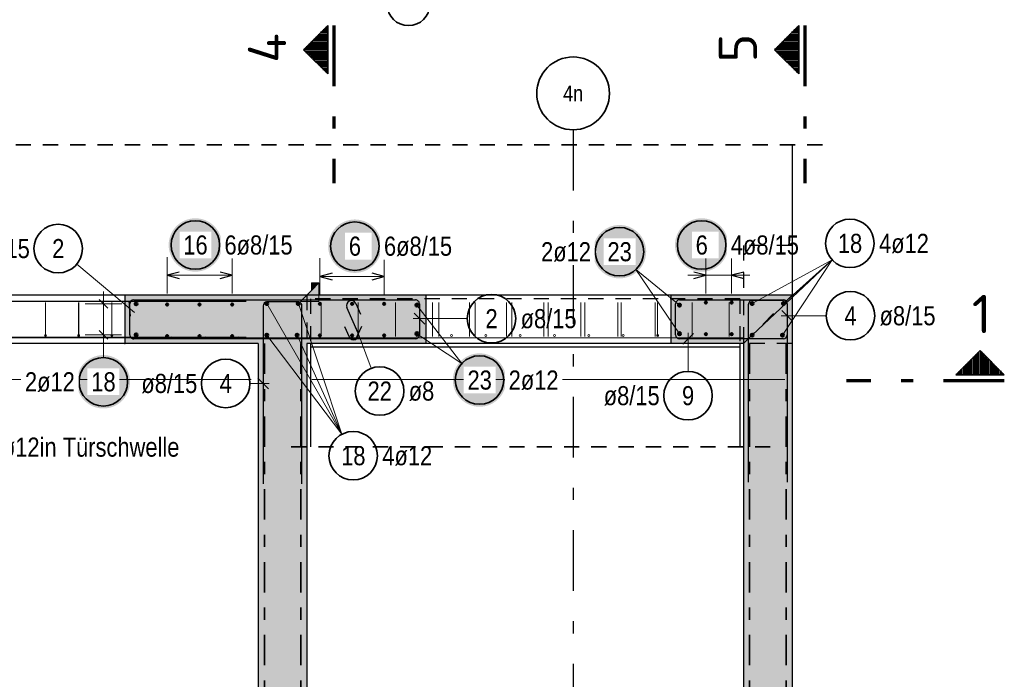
# Model space of a CAD drawing. Header units: millimetres. Extents: x -32.2 to 61.4, y 0 to 42.
# Tile 14 of 19: x 8 to 16.2, y 33.5 to 38.9. Entities that reach past the tile are written whole.
import ezdxf
from ezdxf.enums import TextEntityAlignment as Align

# ---------------------------------------------------------------- set-up
doc = ezdxf.new("R2010")
doc.units = ezdxf.units.MM
for name, pattern in [('DASHDOT', [1, 0.5, -0.25, 0, -0.25]), ('DASHDOTX2', [2, 1, -0.5, 0, -0.5]), ('HIDDEN', [0.375, 0.25, -0.125])]:
    doc.linetypes.add(name, pattern=pattern)
for name, color, linetype, lineweight in [('Achsen', 7, 'Continuous', 20), ('Bewehrung', 7, 'Continuous', 20), ('Schraffuren', 7, 'Continuous', 20)]:
    doc.layers.add(name, color=color, linetype=linetype, lineweight=lineweight)
doc.styles.add('Arial Narrow', font='ARIALN.TTF')
doc.styles.add('isocp', font='isocp', dxfattribs={"width": 1.1})
pattern_1 = [(0, (0, 0), (0, 0.02), [])]

msp = doc.modelspace()

# ---------------------------------------------------------------- hatches: boundary and pattern name
at = {"lineweight": 50}
h = msp.add_hatch(dxfattribs=at)
h.set_pattern_fill('Mau', color=4, scale=0.01, style=0, pattern_type=2)
h.set_pattern_definition(pattern_1)
h.paths.add_polyline_path([(10.575819, 38.459377), (10.575819, 38.859377), (10.375819, 38.659377)])
h = msp.add_hatch(dxfattribs=at)
h.set_pattern_fill('Mau', color=4, scale=0.01, style=0, pattern_type=2)
h.set_pattern_definition(pattern_1)
h.paths.add_polyline_path([(14.457737, 38.459377), (14.457737, 38.859377), (14.257737, 38.659377)])
at = {"lineweight": 25, "true_color": 0xffffff}
for points in [[(9.703591, 37.05), (9.703457, 37.057678), (9.703055, 37.065346), (9.702386, 37.072996), (9.70145, 37.080618), (9.700249, 37.088203), (9.698784, 37.095741), (9.697056, 37.103223), (9.695069, 37.11064), (9.692824, 37.117984), (9.690323, 37.125244), (9.687572, 37.132413), (9.684571, 37.139482), (9.681326, 37.146442), (9.67784, 37.153284), (9.674117, 37.16), (9.670162, 37.166582), (9.665979, 37.173022), (9.661575, 37.179313), (9.656953, 37.185446), (9.652121, 37.191413), (9.647083, 37.197209), (9.641846, 37.202825), (9.636416, 37.208255), (9.6308, 37.213492), (9.625004, 37.21853), (9.619037, 37.223362), (9.612904, 37.227984), (9.606614, 37.232388), (9.600173, 37.236571), (9.593591, 37.240526), (9.586875, 37.244248), (9.580033, 37.247735), (9.573073, 37.25098), (9.566005, 37.25398), (9.558836, 37.256732), (9.551575, 37.259232), (9.544231, 37.261478), (9.536814, 37.263465), (9.529332, 37.265192), (9.521794, 37.266658), (9.514209, 37.267859), (9.506587, 37.268795), (9.498938, 37.269464), (9.491269, 37.269866), (9.483591, 37.27), (9.475913, 37.269866), (9.468245, 37.269464), (9.460595, 37.268795), (9.452973, 37.267859), (9.445388, 37.266658), (9.437851, 37.265192), (9.430368, 37.263465), (9.422951, 37.261478), (9.415607, 37.259232), (9.408347, 37.256732), (9.401178, 37.25398), (9.394109, 37.25098), (9.387149, 37.247735), (9.380307, 37.244248), (9.373591, 37.240526), (9.367009, 37.236571), (9.360569, 37.232388), (9.354278, 37.227984), (9.348146, 37.223362), (9.342178, 37.21853), (9.336382, 37.213492), (9.330766, 37.208255), (9.325336, 37.202825), (9.320099, 37.197209), (9.315061, 37.191413), (9.310229, 37.185446), (9.305607, 37.179313), (9.301203, 37.173022), (9.29702, 37.166582), (9.293065, 37.16), (9.289343, 37.153284), (9.285856, 37.146442), (9.282611, 37.139482), (9.279611, 37.132413), (9.276859, 37.125244), (9.274359, 37.117984), (9.272114, 37.11064), (9.270126, 37.103223), (9.268399, 37.095741), (9.266933, 37.088203), (9.265732, 37.080618), (9.264796, 37.072996), (9.264127, 37.065346), (9.263725, 37.057678), (9.263591, 37.05), (9.263725, 37.042322), (9.264127, 37.034654), (9.264796, 37.027004), (9.265732, 37.019382), (9.266933, 37.011797), (9.268399, 37.004259), (9.270126, 36.996777), (9.272114, 36.98936), (9.274359, 36.982016), (9.276859, 36.974756), (9.279611, 36.967587), (9.282611, 36.960518), (9.285856, 36.953558), (9.289343, 36.946716), (9.293065, 36.94), (9.29702, 36.933418), (9.301203, 36.926978), (9.305607, 36.920687), (9.310229, 36.914554), (9.315061, 36.908587), (9.320099, 36.902791), (9.325336, 36.897175), (9.330766, 36.891745), (9.336382, 36.886508), (9.342178, 36.88147), (9.348146, 36.876638), (9.354278, 36.872016), (9.360569, 36.867612), (9.367009, 36.863429), (9.373591, 36.859474), (9.380307, 36.855752), (9.387149, 36.852265), (9.394109, 36.84902), (9.401178, 36.84602), (9.408347, 36.843268), (9.415607, 36.840768), (9.422951, 36.838522), (9.430368, 36.836535), (9.437851, 36.834808), (9.445388, 36.833342), (9.452973, 36.832141), (9.460595, 36.831205), (9.468245, 36.830536), (9.475913, 36.830134), (9.483591, 36.83), (9.491269, 36.830134), (9.498938, 36.830536), (9.506587, 36.831205), (9.514209, 36.832141), (9.521794, 36.833342), (9.529332, 36.834808), (9.536814, 36.836535), (9.544231, 36.838522), (9.551575, 36.840768), (9.558836, 36.843268), (9.566005, 36.84602), (9.573073, 36.84902), (9.580033, 36.852265), (9.586875, 36.855752), (9.593591, 36.859474), (9.600173, 36.863429), (9.606614, 36.867612), (9.612904, 36.872016), (9.619037, 36.876638), (9.625004, 36.88147), (9.6308, 36.886508), (9.636416, 36.891745), (9.641846, 36.897175), (9.647083, 36.902791), (9.652121, 36.908587), (9.656953, 36.914554), (9.661575, 36.920687), (9.665979, 36.926978), (9.670162, 36.933418), (9.674117, 36.94), (9.67784, 36.946716), (9.681326, 36.953558), (9.684571, 36.960518), (9.687572, 36.967587), (9.690323, 36.974756), (9.692824, 36.982016), (9.695069, 36.98936), (9.697056, 36.996777), (9.698784, 37.004259), (9.700249, 37.011797), (9.70145, 37.019382), (9.702386, 37.027004), (9.703055, 37.034654)], [(11.018354, 37.040064), (11.01822, 37.047742), (11.017818, 37.055411), (11.017149, 37.063061), (11.016213, 37.070682), (11.015011, 37.078267), (11.013546, 37.085805), (11.011819, 37.093287), (11.009831, 37.100705), (11.007586, 37.108048), (11.005086, 37.115309), (11.002334, 37.122478), (10.999334, 37.129546), (10.996088, 37.136506), (10.992602, 37.143348), (10.988879, 37.150064), (10.984924, 37.156647), (10.980742, 37.163087), (10.976337, 37.169377), (10.971716, 37.17551), (10.966884, 37.181478), (10.961846, 37.187273), (10.956608, 37.192889), (10.951179, 37.198319), (10.945562, 37.203556), (10.939767, 37.208594), (10.933799, 37.213427), (10.927666, 37.218048), (10.921376, 37.222453), (10.914936, 37.226635), (10.908354, 37.23059), (10.901637, 37.234313), (10.894795, 37.237799), (10.887836, 37.241044), (10.880767, 37.244045), (10.873598, 37.246797), (10.866337, 37.249297), (10.858994, 37.251542), (10.851577, 37.253529), (10.844094, 37.255257), (10.836556, 37.256722), (10.828972, 37.257923), (10.82135, 37.258859), (10.8137, 37.259528), (10.806032, 37.25993), (10.798354, 37.260064), (10.790676, 37.25993), (10.783007, 37.259528), (10.775357, 37.258859), (10.767736, 37.257923), (10.760151, 37.256722), (10.752613, 37.255257), (10.745131, 37.253529), (10.737714, 37.251542), (10.73037, 37.249297), (10.723109, 37.246797), (10.71594, 37.244045), (10.708872, 37.241044), (10.701912, 37.237799), (10.69507, 37.234313), (10.688354, 37.23059), (10.681771, 37.226635), (10.675331, 37.222453), (10.669041, 37.218048), (10.662908, 37.213427), (10.65694, 37.208594), (10.651145, 37.203556), (10.645529, 37.198319), (10.640099, 37.192889), (10.634862, 37.187273), (10.629824, 37.181478), (10.624991, 37.17551), (10.62037, 37.169377), (10.615965, 37.163087), (10.611783, 37.156647), (10.607828, 37.150064), (10.604105, 37.143348), (10.600619, 37.136506), (10.597374, 37.129546), (10.594373, 37.122478), (10.591621, 37.115309), (10.589121, 37.108048), (10.586876, 37.100705), (10.584889, 37.093287), (10.583161, 37.085805), (10.581696, 37.078267), (10.580495, 37.070682), (10.579559, 37.063061), (10.57889, 37.055411), (10.578488, 37.047742), (10.578354, 37.040064), (10.578488, 37.032386), (10.57889, 37.024718), (10.579559, 37.017068), (10.580495, 37.009446), (10.581696, 37.001862), (10.583161, 36.994324), (10.584889, 36.986841), (10.586876, 36.979424), (10.589121, 36.972081), (10.591621, 36.96482), (10.594373, 36.957651), (10.597374, 36.950582), (10.600619, 36.943623), (10.604105, 36.936781), (10.607828, 36.930064), (10.611783, 36.923482), (10.615965, 36.917042), (10.62037, 36.910752), (10.624991, 36.904619), (10.629824, 36.898651), (10.634862, 36.892856), (10.640099, 36.887239), (10.645529, 36.88181), (10.651145, 36.876572), (10.65694, 36.871535), (10.662908, 36.866702), (10.669041, 36.862081), (10.675331, 36.857676), (10.681771, 36.853494), (10.688354, 36.849539), (10.69507, 36.845816), (10.701912, 36.84233), (10.708872, 36.839084), (10.71594, 36.836084), (10.723109, 36.833332), (10.73037, 36.830832), (10.737714, 36.828587), (10.745131, 36.826599), (10.752613, 36.824872), (10.760151, 36.823407), (10.767736, 36.822205), (10.775357, 36.821269), (10.783007, 36.8206), (10.790676, 36.820198), (10.798354, 36.820064), (10.806032, 36.820198), (10.8137, 36.8206), (10.82135, 36.821269), (10.828972, 36.822205), (10.836556, 36.823407), (10.844094, 36.824872), (10.851577, 36.826599), (10.858994, 36.828587), (10.866337, 36.830832), (10.873598, 36.833332), (10.880767, 36.836084), (10.887836, 36.839084), (10.894795, 36.84233), (10.901637, 36.845816), (10.908354, 36.849539), (10.914936, 36.853494), (10.921376, 36.857676), (10.927666, 36.862081), (10.933799, 36.866702), (10.939767, 36.871535), (10.945562, 36.876572), (10.951179, 36.88181), (10.956608, 36.887239), (10.961846, 36.892856), (10.966884, 36.898651), (10.971716, 36.904619), (10.976337, 36.910752), (10.980742, 36.917042), (10.984924, 36.923482), (10.988879, 36.930064), (10.992602, 36.936781), (10.996088, 36.943623), (10.999334, 36.950582), (11.002334, 36.957651), (11.005086, 36.96482), (11.007586, 36.972081), (11.009831, 36.979424), (11.011819, 36.986841), (11.013546, 36.994324), (11.015011, 37.001862), (11.016213, 37.009446), (11.017149, 37.017068), (11.017818, 37.024718)], [(13.877369, 37.049848), (13.877235, 37.057526), (13.876833, 37.065194), (13.876164, 37.072844), (13.875228, 37.080466), (13.874027, 37.088051), (13.872561, 37.095589), (13.870834, 37.103071), (13.868846, 37.110488), (13.866601, 37.117832), (13.864101, 37.125092), (13.861349, 37.132261), (13.858349, 37.13933), (13.855104, 37.14629), (13.851617, 37.153132), (13.847894, 37.159848), (13.843939, 37.16643), (13.839757, 37.17287), (13.835353, 37.179161), (13.830731, 37.185293), (13.825899, 37.191261), (13.820861, 37.197057), (13.815624, 37.202673), (13.810194, 37.208103), (13.804578, 37.21334), (13.798782, 37.218378), (13.792814, 37.22321), (13.786682, 37.227832), (13.780391, 37.232236), (13.773951, 37.236419), (13.767369, 37.240374), (13.760653, 37.244096), (13.75381, 37.247583), (13.746851, 37.250828), (13.739782, 37.253828), (13.732613, 37.25658), (13.725353, 37.25908), (13.718009, 37.261326), (13.710592, 37.263313), (13.703109, 37.26504), (13.695571, 37.266506), (13.687987, 37.267707), (13.680365, 37.268643), (13.672715, 37.269312), (13.665047, 37.269714), (13.657369, 37.269848), (13.649691, 37.269714), (13.642022, 37.269312), (13.634373, 37.268643), (13.626751, 37.267707), (13.619166, 37.266506), (13.611628, 37.26504), (13.604146, 37.263313), (13.596729, 37.261326), (13.589385, 37.25908), (13.582124, 37.25658), (13.574955, 37.253828), (13.567887, 37.250828), (13.560927, 37.247583), (13.554085, 37.244096), (13.547369, 37.240374), (13.540787, 37.236419), (13.534346, 37.232236), (13.528056, 37.227832), (13.521923, 37.22321), (13.515956, 37.218378), (13.51016, 37.21334), (13.504544, 37.208103), (13.499114, 37.202673), (13.493877, 37.197057), (13.488839, 37.191261), (13.484006, 37.185293), (13.479385, 37.179161), (13.474981, 37.17287), (13.470798, 37.16643), (13.466843, 37.159848), (13.46312, 37.153132), (13.459634, 37.14629), (13.456389, 37.13933), (13.453388, 37.132261), (13.450636, 37.125092), (13.448136, 37.117832), (13.445891, 37.110488), (13.443904, 37.103071), (13.442176, 37.095589), (13.440711, 37.088051), (13.43951, 37.080466), (13.438574, 37.072844), (13.437905, 37.065194), (13.437503, 37.057526), (13.437369, 37.049848), (13.437503, 37.04217), (13.437905, 37.034502), (13.438574, 37.026852), (13.43951, 37.01923), (13.440711, 37.011645), (13.442176, 37.004107), (13.443904, 36.996625), (13.445891, 36.989208), (13.448136, 36.981864), (13.450636, 36.974604), (13.453388, 36.967435), (13.456389, 36.960366), (13.459634, 36.953406), (13.46312, 36.946564), (13.466843, 36.939848), (13.470798, 36.933266), (13.474981, 36.926826), (13.479385, 36.920535), (13.484006, 36.914402), (13.488839, 36.908435), (13.493877, 36.902639), (13.499114, 36.897023), (13.504544, 36.891593), (13.51016, 36.886356), (13.515956, 36.881318), (13.521923, 36.876486), (13.528056, 36.871864), (13.534346, 36.86746), (13.540787, 36.863277), (13.547369, 36.859322), (13.554085, 36.855599), (13.560927, 36.852113), (13.567887, 36.848868), (13.574955, 36.845868), (13.582124, 36.843116), (13.589385, 36.840616), (13.596729, 36.83837), (13.604146, 36.836383), (13.611628, 36.834655), (13.619166, 36.83319), (13.626751, 36.831989), (13.634373, 36.831053), (13.642022, 36.830384), (13.649691, 36.829982), (13.657369, 36.829848), (13.665047, 36.829982), (13.672715, 36.830384), (13.680365, 36.831053), (13.687987, 36.831989), (13.695571, 36.83319), (13.703109, 36.834655), (13.710592, 36.836383), (13.718009, 36.83837), (13.725353, 36.840616), (13.732613, 36.843116), (13.739782, 36.845868), (13.746851, 36.848868), (13.75381, 36.852113), (13.760653, 36.855599), (13.767369, 36.859322), (13.773951, 36.863277), (13.780391, 36.86746), (13.786682, 36.871864), (13.792814, 36.876486), (13.798782, 36.881318), (13.804578, 36.886356), (13.810194, 36.891593), (13.815624, 36.897023), (13.820861, 36.902639), (13.825899, 36.908435), (13.830731, 36.914402), (13.835353, 36.920535), (13.839757, 36.926826), (13.843939, 36.933266), (13.847894, 36.939848), (13.851617, 36.946564), (13.855104, 36.953406), (13.858349, 36.960366), (13.861349, 36.967435), (13.864101, 36.974604), (13.866601, 36.981864), (13.868846, 36.989208), (13.870834, 36.996625), (13.872561, 37.004107), (13.874027, 37.011645), (13.875228, 37.01923), (13.876164, 37.026852), (13.876833, 37.034502)], [(8.945115, 35.922502), (8.944981, 35.93018), (8.944579, 35.937848), (8.94391, 35.945498), (8.942974, 35.95312), (8.941773, 35.960704), (8.940308, 35.968242), (8.93858, 35.975725), (8.936593, 35.983142), (8.934347, 35.990486), (8.931847, 35.997746), (8.929095, 36.004915), (8.926095, 36.011984), (8.92285, 36.018944), (8.919364, 36.025786), (8.915641, 36.032502), (8.911686, 36.039084), (8.907503, 36.045524), (8.903099, 36.051815), (8.898477, 36.057947), (8.893645, 36.063915), (8.888607, 36.069711), (8.88337, 36.075327), (8.87794, 36.080757), (8.872324, 36.085994), (8.866528, 36.091032), (8.860561, 36.095864), (8.854428, 36.100486), (8.848137, 36.10489), (8.841697, 36.109072), (8.835115, 36.113027), (8.828399, 36.11675), (8.821557, 36.120237), (8.814597, 36.123482), (8.807528, 36.126482), (8.800359, 36.129234), (8.793099, 36.131734), (8.785755, 36.133979), (8.778338, 36.135967), (8.770856, 36.137694), (8.763318, 36.13916), (8.755733, 36.140361), (8.748111, 36.141297), (8.740461, 36.141966), (8.732793, 36.142368), (8.725115, 36.142502), (8.717437, 36.142368), (8.709769, 36.141966), (8.702119, 36.141297), (8.694497, 36.140361), (8.686912, 36.13916), (8.679374, 36.137694), (8.671892, 36.135967), (8.664475, 36.133979), (8.657131, 36.131734), (8.649871, 36.129234), (8.642702, 36.126482), (8.635633, 36.123482), (8.628673, 36.120237), (8.621831, 36.11675), (8.615115, 36.113027), (8.608533, 36.109072), (8.602093, 36.10489), (8.595802, 36.100486), (8.58967, 36.095864), (8.583702, 36.091032), (8.577906, 36.085994), (8.57229, 36.080757), (8.56686, 36.075327), (8.561623, 36.069711), (8.556585, 36.063915), (8.551753, 36.057947), (8.547131, 36.051815), (8.542727, 36.045524), (8.538544, 36.039084), (8.534589, 36.032502), (8.530867, 36.025786), (8.52738, 36.018944), (8.524135, 36.011984), (8.521135, 36.004915), (8.518383, 35.997746), (8.515883, 35.990486), (8.513637, 35.983142), (8.51165, 35.975725), (8.509923, 35.968242), (8.508457, 35.960704), (8.507256, 35.95312), (8.50632, 35.945498), (8.505651, 35.937848), (8.505249, 35.93018), (8.505115, 35.922502), (8.505249, 35.914824), (8.505651, 35.907155), (8.50632, 35.899506), (8.507256, 35.891884), (8.508457, 35.884299), (8.509923, 35.876761), (8.51165, 35.869279), (8.513637, 35.861862), (8.515883, 35.854518), (8.518383, 35.847257), (8.521135, 35.840088), (8.524135, 35.83302), (8.52738, 35.82606), (8.530867, 35.819218), (8.534589, 35.812502), (8.538544, 35.80592), (8.542727, 35.799479), (8.547131, 35.793189), (8.551753, 35.787056), (8.556585, 35.781089), (8.561623, 35.775293), (8.56686, 35.769677), (8.57229, 35.764247), (8.577906, 35.75901), (8.583702, 35.753972), (8.58967, 35.74914), (8.595802, 35.744518), (8.602093, 35.740114), (8.608533, 35.735931), (8.615115, 35.731976), (8.621831, 35.728253), (8.628673, 35.724767), (8.635633, 35.721522), (8.642702, 35.718521), (8.649871, 35.71577), (8.657131, 35.713269), (8.664475, 35.711024), (8.671892, 35.709037), (8.679374, 35.707309), (8.686912, 35.705844), (8.694497, 35.704643), (8.702119, 35.703707), (8.709769, 35.703038), (8.717437, 35.702636), (8.725115, 35.702502), (8.732793, 35.702636), (8.740461, 35.703038), (8.748111, 35.703707), (8.755733, 35.704643), (8.763318, 35.705844), (8.770856, 35.707309), (8.778338, 35.709037), (8.785755, 35.711024), (8.793099, 35.713269), (8.800359, 35.71577), (8.807528, 35.718521), (8.814597, 35.721522), (8.821557, 35.724767), (8.828399, 35.728253), (8.835115, 35.731976), (8.841697, 35.735931), (8.848137, 35.740114), (8.854428, 35.744518), (8.860561, 35.74914), (8.866528, 35.753972), (8.872324, 35.75901), (8.87794, 35.764247), (8.88337, 35.769677), (8.888607, 35.775293), (8.893645, 35.781089), (8.898477, 35.787056), (8.903099, 35.793189), (8.907503, 35.799479), (8.911686, 35.80592), (8.915641, 35.812502), (8.919364, 35.819218), (8.92285, 35.82606), (8.926095, 35.83302), (8.929095, 35.840088), (8.931847, 35.847257), (8.934347, 35.854518), (8.936593, 35.861862), (8.93858, 35.869279), (8.940308, 35.876761), (8.941773, 35.884299), (8.942974, 35.891884), (8.94391, 35.899506), (8.944579, 35.907155)]]:
    msp.add_hatch(color=7, dxfattribs=at).paths.add_polyline_path(points)
at = {"lineweight": 50, "true_color": 0xffffff}
for points in [[(13.199878, 36.994592), (13.199744, 37.00227), (13.199342, 37.009938), (13.198673, 37.017588), (13.197737, 37.02521), (13.196536, 37.032795), (13.195071, 37.040333), (13.193343, 37.047815), (13.191356, 37.055232), (13.189111, 37.062576), (13.186611, 37.069836), (13.183859, 37.077005), (13.180858, 37.084074), (13.177613, 37.091034), (13.174127, 37.097876), (13.170404, 37.104592), (13.166449, 37.111174), (13.162266, 37.117614), (13.157862, 37.123905), (13.153241, 37.130037), (13.148408, 37.136005), (13.14337, 37.141801), (13.138133, 37.147417), (13.132703, 37.152847), (13.127087, 37.158084), (13.121291, 37.163122), (13.115324, 37.167954), (13.109191, 37.172576), (13.102901, 37.17698), (13.09646, 37.181163), (13.089878, 37.185118), (13.083162, 37.18884), (13.07632, 37.192327), (13.06936, 37.195572), (13.062292, 37.198572), (13.055123, 37.201324), (13.047862, 37.203824), (13.040518, 37.20607), (13.033101, 37.208057), (13.025619, 37.209784), (13.018081, 37.21125), (13.010496, 37.212451), (13.002874, 37.213387), (12.995225, 37.214056), (12.987556, 37.214458), (12.979878, 37.214592), (12.9722, 37.214458), (12.964532, 37.214056), (12.956882, 37.213387), (12.94926, 37.212451), (12.941676, 37.21125), (12.934138, 37.209784), (12.926655, 37.208057), (12.919238, 37.20607), (12.911894, 37.203824), (12.904634, 37.201324), (12.897465, 37.198572), (12.890396, 37.195572), (12.883437, 37.192327), (12.876594, 37.18884), (12.869878, 37.185118), (12.863296, 37.181163), (12.856856, 37.17698), (12.850565, 37.172576), (12.844433, 37.167954), (12.838465, 37.163122), (12.832669, 37.158084), (12.827053, 37.152847), (12.821623, 37.147417), (12.816386, 37.141801), (12.811348, 37.136005), (12.806516, 37.130037), (12.801894, 37.123905), (12.79749, 37.117614), (12.793308, 37.111174), (12.789353, 37.104592), (12.78563, 37.097876), (12.782143, 37.091034), (12.778898, 37.084074), (12.775898, 37.077005), (12.773146, 37.069836), (12.770646, 37.062576), (12.768401, 37.055232), (12.766413, 37.047815), (12.764686, 37.040333), (12.76322, 37.032795), (12.762019, 37.02521), (12.761083, 37.017588), (12.760414, 37.009938), (12.760012, 37.00227), (12.759878, 36.994592), (12.760012, 36.986914), (12.760414, 36.979246), (12.761083, 36.971596), (12.762019, 36.963974), (12.76322, 36.956389), (12.764686, 36.948851), (12.766413, 36.941369), (12.768401, 36.933952), (12.770646, 36.926608), (12.773146, 36.919348), (12.775898, 36.912179), (12.778898, 36.90511), (12.782143, 36.89815), (12.78563, 36.891308), (12.789353, 36.884592), (12.793308, 36.87801), (12.79749, 36.87157), (12.801894, 36.865279), (12.806516, 36.859146), (12.811348, 36.853179), (12.816386, 36.847383), (12.821623, 36.841767), (12.827053, 36.836337), (12.832669, 36.8311), (12.838465, 36.826062), (12.844433, 36.82123), (12.850565, 36.816608), (12.856856, 36.812204), (12.863296, 36.808021), (12.869878, 36.804066), (12.876594, 36.800343), (12.883437, 36.796857), (12.890396, 36.793612), (12.897465, 36.790612), (12.904634, 36.78786), (12.911894, 36.78536), (12.919238, 36.783114), (12.926655, 36.781127), (12.934138, 36.779399), (12.941676, 36.777934), (12.94926, 36.776733), (12.956882, 36.775797), (12.964532, 36.775128), (12.9722, 36.774726), (12.979878, 36.774592), (12.987556, 36.774726), (12.995225, 36.775128), (13.002874, 36.775797), (13.010496, 36.776733), (13.018081, 36.777934), (13.025619, 36.779399), (13.033101, 36.781127), (13.040518, 36.783114), (13.047862, 36.78536), (13.055123, 36.78786), (13.062292, 36.790612), (13.06936, 36.793612), (13.07632, 36.796857), (13.083162, 36.800343), (13.089878, 36.804066), (13.09646, 36.808021), (13.102901, 36.812204), (13.109191, 36.816608), (13.115324, 36.82123), (13.121291, 36.826062), (13.127087, 36.8311), (13.132703, 36.836337), (13.138133, 36.841767), (13.14337, 36.847383), (13.148408, 36.853179), (13.153241, 36.859146), (13.157862, 36.865279), (13.162266, 36.87157), (13.166449, 36.87801), (13.170404, 36.884592), (13.174127, 36.891308), (13.177613, 36.89815), (13.180858, 36.90511), (13.183859, 36.912179), (13.186611, 36.919348), (13.189111, 36.926608), (13.191356, 36.933952), (13.193343, 36.941369), (13.195071, 36.948851), (13.196536, 36.956389), (13.197737, 36.963974), (13.198673, 36.971596), (13.199342, 36.979246)], [(12.046206, 35.936817), (12.046071, 35.944495), (12.04567, 35.952163), (12.045, 35.959813), (12.044064, 35.967435), (12.042863, 35.97502), (12.041398, 35.982557), (12.039671, 35.99004), (12.037683, 35.997457), (12.035438, 36.004801), (12.032938, 36.012061), (12.030186, 36.01923), (12.027186, 36.026299), (12.02394, 36.033259), (12.020454, 36.040101), (12.016731, 36.046817), (12.012776, 36.053399), (12.008594, 36.059839), (12.004189, 36.06613), (11.999568, 36.072262), (11.994735, 36.07823), (11.989697, 36.084026), (11.98446, 36.089642), (11.97903, 36.095072), (11.973414, 36.100309), (11.967619, 36.105347), (11.961651, 36.110179), (11.955518, 36.114801), (11.949228, 36.119205), (11.942788, 36.123387), (11.936206, 36.127343), (11.929489, 36.131065), (11.922647, 36.134552), (11.915688, 36.137797), (11.908619, 36.140797), (11.90145, 36.143549), (11.894189, 36.146049), (11.886846, 36.148294), (11.879428, 36.150282), (11.871946, 36.152009), (11.864408, 36.153475), (11.856824, 36.154676), (11.849202, 36.155612), (11.841552, 36.156281), (11.833883, 36.156683), (11.826206, 36.156817), (11.818528, 36.156683), (11.810859, 36.156281), (11.803209, 36.155612), (11.795587, 36.154676), (11.788003, 36.153475), (11.780465, 36.152009), (11.772983, 36.150282), (11.765565, 36.148294), (11.758222, 36.146049), (11.750961, 36.143549), (11.743792, 36.140797), (11.736723, 36.137797), (11.729764, 36.134552), (11.722922, 36.131065), (11.716206, 36.127343), (11.709623, 36.123387), (11.703183, 36.119205), (11.696893, 36.114801), (11.69076, 36.110179), (11.684792, 36.105347), (11.678997, 36.100309), (11.673381, 36.095072), (11.667951, 36.089642), (11.662714, 36.084026), (11.657676, 36.07823), (11.652843, 36.072262), (11.648222, 36.06613), (11.643817, 36.059839), (11.639635, 36.053399), (11.63568, 36.046817), (11.631957, 36.040101), (11.628471, 36.033259), (11.625226, 36.026299), (11.622225, 36.01923), (11.619473, 36.012061), (11.616973, 36.004801), (11.614728, 35.997457), (11.61274, 35.99004), (11.611013, 35.982557), (11.609548, 35.97502), (11.608347, 35.967435), (11.607411, 35.959813), (11.606741, 35.952163), (11.60634, 35.944495), (11.606206, 35.936817), (11.60634, 35.929139), (11.606741, 35.92147), (11.607411, 35.913821), (11.608347, 35.906199), (11.609548, 35.898614), (11.611013, 35.891076), (11.61274, 35.883594), (11.614728, 35.876177), (11.616973, 35.868833), (11.619473, 35.861572), (11.622225, 35.854403), (11.625226, 35.847335), (11.628471, 35.840375), (11.631957, 35.833533), (11.63568, 35.826817), (11.639635, 35.820235), (11.643817, 35.813794), (11.648222, 35.807504), (11.652843, 35.801371), (11.657676, 35.795404), (11.662714, 35.789608), (11.667951, 35.783992), (11.673381, 35.778562), (11.678997, 35.773325), (11.684792, 35.768287), (11.69076, 35.763455), (11.696893, 35.758833), (11.703183, 35.754429), (11.709623, 35.750246), (11.716206, 35.746291), (11.722922, 35.742568), (11.729764, 35.739082), (11.736723, 35.735837), (11.743792, 35.732836), (11.750961, 35.730085), (11.758222, 35.727584), (11.765565, 35.725339), (11.772983, 35.723352), (11.780465, 35.721624), (11.788003, 35.720159), (11.795587, 35.718958), (11.803209, 35.718022), (11.810859, 35.717353), (11.818528, 35.716951), (11.826206, 35.716817), (11.833883, 35.716951), (11.841552, 35.717353), (11.849202, 35.718022), (11.856824, 35.718958), (11.864408, 35.720159), (11.871946, 35.721624), (11.879428, 35.723352), (11.886846, 35.725339), (11.894189, 35.727584), (11.90145, 35.730085), (11.908619, 35.732836), (11.915688, 35.735837), (11.922647, 35.739082), (11.929489, 35.742568), (11.936206, 35.746291), (11.942788, 35.750246), (11.949228, 35.754429), (11.955518, 35.758833), (11.961651, 35.763455), (11.967619, 35.768287), (11.973414, 35.773325), (11.97903, 35.778562), (11.98446, 35.783992), (11.989697, 35.789608), (11.994735, 35.795404), (11.999568, 35.801371), (12.004189, 35.807504), (12.008594, 35.813794), (12.012776, 35.820235), (12.016731, 35.826817), (12.020454, 35.833533), (12.02394, 35.840375), (12.027186, 35.847335), (12.030186, 35.854403), (12.032938, 35.861572), (12.035438, 35.868833), (12.037683, 35.876177), (12.039671, 35.883594), (12.041398, 35.891076), (12.042863, 35.898614), (12.044064, 35.906199), (12.045, 35.913821), (12.04567, 35.92147)]]:
    msp.add_hatch(color=7, dxfattribs=at).paths.add_polyline_path(points)
at = {"lineweight": 13, "true_color": 0xcef2bf}
for points in [[(10.502546, 36.583545), (10.349126, 36.583545), (10.502546, 36.736969)], [(10.439606, 36.736967), (10.502546, 36.736969), (10.439608, 36.674029)]]:
    msp.add_hatch(color=254, dxfattribs=at).paths.add_polyline_path(points)
at = {"lineweight": 50}
h = msp.add_hatch(dxfattribs=at)
h.set_pattern_fill('Mau', color=4, scale=0.01, angle=-90, style=0, pattern_type=2)
h.set_pattern_definition([(-90, (0, 0), (0.02, 1e-18), [])])
h.paths.add_polyline_path([(15.752054, 35.979494), (16.152054, 35.979494), (15.952054, 36.179494)])
at = {"layer": 'Schraffuren', "lineweight": 13, "true_color": 0xd7ffd7}
for points in [[(11.382546, 36.636863), (11.382546, 36.236863), (8.902551, 36.236863), (8.902551, 36.636863)], [(13.402546, 36.636863), (14.402562, 36.636863), (14.002562, 36.236863), (13.402546, 36.236863)], [(14.402562, 36.636863), (14.402562, 28.43685), (14.002562, 28.43685), (14.002562, 36.236863)]]:
    msp.add_hatch(color=254, dxfattribs=at).paths.add_polyline_path(points)
at = {"layer": 'Schraffuren', "lineweight": 50, "true_color": 0xd7ffd7}
msp.add_hatch(color=254, dxfattribs=at).paths.add_polyline_path([(10.402546, 36.236856), (10.402546, 28.93685), (10.002546, 28.936844), (10.002546, 36.236863)])

# ---------------------------------------------------------------- linework, layer by layer
at = {"color": 2, "linetype": 'Continuous', "lineweight": 35}
for p, q in [((10.575819, 38.859377), (10.375819, 38.659377)), ((10.575819, 38.859377), (10.575819, 38.459377)), ((14.457737, 38.859377), (14.257737, 38.659377)), ((14.457737, 38.859377), (14.457737, 38.459377)), ((10.375819, 38.659377), (10.575819, 38.459377)), ((14.257737, 38.659377), (14.457737, 38.459377)), ((15.952054, 36.179494), (15.752054, 35.979494)), ((16.152054, 35.979494), (15.952054, 36.179494)), ((16.152054, 35.979494), (15.752054, 35.979494))]:
    msp.add_line(p, q, dxfattribs=at)
at = {"color": 1, "linetype": 'DASHDOTX2', "lineweight": 70, "ltscale": 0.5}
for p, q in [((10.625819, 38.859377), (10.625819, 37.559377)), ((14.507737, 38.859377), (14.507737, 37.559377)), ((16.152054, 35.929494), (14.852054, 35.929494))]:
    msp.add_line(p, q, dxfattribs=at)
at = {"color": 2, "linetype": 'HIDDEN', "lineweight": 35, "ltscale": 0.5}
for p, q in [((14.652562, 37.875811), (5.352551, 37.875811)), ((14.222546, 35.386549), (10.182546, 35.386549))]:
    msp.add_line(p, q, dxfattribs=at)
at = {"color": 5, "linetype": 'Continuous', "lineweight": 18, "ltscale": 0.5}
for p, q in [((9.250055, 36.95), (9.250055, 36.65)), ((9.7873, 36.65), (9.7873, 36.95)), ((10.510542, 36.940062), (10.510544, 36.640062)), ((11.039879, 36.640066), (11.039877, 36.940066)), ((13.692548, 36.649848), (13.692552, 36.949848)), ((13.904555, 36.949845), (13.904551, 36.649845)), ((8.506217, 36.892058), (8.981806, 36.494804)), ((14.072562, 36.306863), (14.732112, 36.92767)), ((14.072562, 36.566869), (14.732112, 36.92767)), ((14.322562, 36.306863), (14.732112, 36.92767)), ((14.332562, 36.566863), (14.732112, 36.92767)), ((9.250055, 36.8), (9.7873, 36.8)), ((11.039878, 36.790066), (10.510543, 36.790062)), ((13.474546, 36.554857), (13.114442, 36.846631)), ((13.474546, 36.318856), (13.114442, 36.846631)), ((14.054553, 36.799843), (13.54255, 36.799849)), ((8.725747, 36.209247), (8.726752, 36.665247)), ((8.576532, 36.565578), (8.876531, 36.564917)), ((10.072546, 36.566869), (10.692376, 35.490689)), ((10.332546, 36.566863), (10.692376, 35.490689)), ((11.310546, 36.554857), (11.680764, 36.0741)), ((14.683673, 36.466894), (14.312562, 36.466894)), ((10.93287, 36.033639), (10.809057, 36.368307)), ((11.724743, 36.442766), (11.280348, 36.442768)), ((8.575968, 36.309577), (8.875967, 36.308916)), ((10.072546, 36.306863), (10.692376, 35.490689)), ((10.322546, 36.306863), (10.692376, 35.490689)), ((11.310546, 36.318856), (11.680764, 36.0741)), ((13.545037, 36.008205), (13.545037, 36.326856)), ((8.725556, 36.122501), (8.725747, 36.209247)), ((9.933409, 35.908987), (10.092546, 35.908987))]:
    msp.add_line(p, q, dxfattribs=at)
at = {"color": 3, "linetype": 'Continuous', "lineweight": 25, "ltscale": 0.5}
for p, q in [((9.350055, 36.826795), (9.250055, 36.8)), ((9.250055, 36.8), (9.350055, 36.773205)), ((9.7873, 36.8), (9.6873, 36.826795)), ((9.6873, 36.773205), (9.7873, 36.8)), ((10.610543, 36.816858), (10.510543, 36.790062)), ((10.510543, 36.790062), (10.610543, 36.763268)), ((11.039878, 36.790066), (10.939878, 36.81686)), ((10.939878, 36.76327), (11.039878, 36.790066)), ((13.59255, 36.773054), (13.69255, 36.799848)), ((13.69255, 36.799848), (13.592551, 36.826644)), ((14.004553, 36.826639), (13.904553, 36.799845)), ((13.904553, 36.799845), (14.004553, 36.773049)), ((8.691254, 36.60068), (8.761809, 36.529814)), ((8.949019, 36.464608), (8.937845, 36.589107)), ((8.943432, 36.308858), (8.943432, 36.564857)), ((8.975432, 36.596857), (11.282546, 36.596857)), ((10.042546, 36.548238), (10.042546, 35.080237)), ((10.330546, 36.580241), (10.074546, 36.580238)), ((10.271235, 36.597462), (11.298349, 36.597462)), ((10.362546, 35.080242), (10.362546, 36.548241)), ((10.82506, 36.324462), (10.73219, 36.534879)), ((10.80535, 36.567245), (10.84362, 36.480944)), ((11.330349, 36.565461), (11.330348, 36.309462)), ((13.442546, 36.308856), (13.442546, 36.564857)), ((13.474546, 36.596857), (14.330562, 36.596857)), ((14.042562, 35.094247), (14.042562, 36.562246)), ((14.074562, 36.594246), (14.330562, 36.594243)), ((14.142562, 36.596857), (14.330562, 36.596857)), ((14.362562, 36.564857), (14.362562, 36.308856)), ((14.362562, 36.564857), (14.362562, 36.376857)), ((14.362562, 36.562243), (14.362562, 35.094243)), ((11.286154, 36.486962), (11.374542, 36.398573)), ((14.318367, 36.511088), (14.406756, 36.4227)), ((10.71363, 36.378397), (10.7519, 36.292096)), ((10.85252, 36.378196), (10.800292, 36.26463)), ((8.69069, 36.34468), (8.761245, 36.273814)), ((13.589231, 36.32105), (13.500843, 36.232662)), ((10.002546, 36.276863), (8.975432, 36.276858)), ((11.298347, 36.277462), (8.991233, 36.277473)), ((14.330562, 36.276856), (13.474546, 36.276856)), ((10.086741, 35.864793), (9.998352, 35.953182))]:
    msp.add_line(p, q, dxfattribs=at)
at = {"color": 9, "linetype": 'Continuous', "lineweight": 0}
msp.add_line((10.502546, 36.736969), (10.439608, 36.674029), dxfattribs=at)
at = {"color": 3, "linetype": 'Continuous', "lineweight": 25}
for p, q in [((8.902551, 36.636857), (6.502551, 36.636857)), ((13.402546, 36.636857), (11.382546, 36.636857)), ((8.902551, 36.236856), (6.502551, 36.236856)), ((10.002546, 36.236863), (10.002546, 28.93685)), ((10.402546, 36.236863), (10.402546, 28.93685)), ((10.432546, 36.236856), (10.432546, 36.206821)), ((13.972546, 36.206821), (10.432546, 36.206821)), ((10.432546, 36.206821), (10.432546, 35.386549)), ((13.402546, 36.236856), (11.382546, 36.236856)), ((13.972546, 36.236856), (13.972546, 36.206821)), ((13.972546, 36.206821), (13.972546, 35.386549))]:
    msp.add_line(p, q, dxfattribs=at)
at = {"color": 3, "linetype": 'HIDDEN', "lineweight": 25, "ltscale": 0.5}
for p, q in [((8.903432, 36.636857), (8.903432, 36.236857)), ((10.402546, 36.636857), (10.402546, 36.236863)), ((13.972546, 36.606821), (10.432546, 36.606821)), ((10.432546, 36.606821), (10.432546, 36.236856)), ((13.972546, 36.606821), (13.972546, 36.236856)), ((14.402562, 36.236856), (14.002562, 36.236856))]:
    msp.add_line(p, q, dxfattribs=at)
at = {"color": 9, "linetype": 'HIDDEN', "lineweight": 0, "ltscale": 0.5}
msp.add_line((14.002562, 36.236863), (14.402562, 36.636863), dxfattribs=at)
at = {"color": 2, "linetype": 'Continuous', "lineweight": 35, "ltscale": 0.5}
for centre, radius in [((11.240774, 39.032566), 0.175), ((14.879183, 37.063207), 0.2), ((8.352721, 37.020272), 0.2), ((9.483591, 37.05), 0.2), ((10.798354, 37.040064), 0.2), ((12.979878, 36.994592), 0.2), ((13.657369, 37.049848), 0.2), ((11.924743, 36.442765), 0.2), ((14.883673, 36.466894), 0.2), ((8.725115, 35.922502), 0.2), ((11.826206, 35.936817), 0.2), ((9.733409, 35.908987), 0.2), ((11.002264, 35.846064), 0.2), ((13.545037, 35.808205), 0.2), ((10.78474, 35.313294), 0.2)]:
    msp.add_circle(centre, radius, dxfattribs=at)
at = {"color": 2, "linetype": 'Continuous', "lineweight": 35}
msp.add_circle((12.597641, 38.299256), 0.3, dxfattribs=at)
at = {"color": 4, "linetype": 'Continuous', "lineweight": 50, "ltscale": 0.5}
for centre, radius in [((8.995273, 36.564655), 0.012), ((8.995273, 36.564655), 0.012), ((8.995273, 36.564655), 0.0108), ((8.995273, 36.564655), 0.0084), ((8.995273, 36.564655), 0.006), ((8.995273, 36.564655), 0.0036), ((8.995273, 36.564655), 0.0012), ((9.250055, 36.558857), 0.008), ((9.250055, 36.558857), 0.008), ((9.250055, 36.558857), 0.0072), ((9.250055, 36.558857), 0.0056), ((9.250055, 36.558857), 0.004), ((9.250055, 36.558857), 0.0024), ((9.250055, 36.558857), 0.0008), ((9.518677, 36.558857), 0.008), ((9.518677, 36.558857), 0.008), ((9.518677, 36.558857), 0.0072), ((9.518677, 36.558857), 0.0056), ((9.518677, 36.558857), 0.004), ((9.518677, 36.558857), 0.0024), ((9.518677, 36.558857), 0.0008), ((9.7873, 36.558857), 0.008), ((9.7873, 36.558857), 0.008), ((9.7873, 36.558857), 0.0072), ((9.7873, 36.558857), 0.0056), ((9.7873, 36.558857), 0.004), ((9.7873, 36.558857), 0.0024), ((9.7873, 36.558857), 0.0008), ((10.072546, 36.566869), 0.012), ((10.072546, 36.566869), 0.012), ((10.072546, 36.566869), 0.0108), ((10.072546, 36.566869), 0.0084), ((10.072546, 36.566869), 0.006), ((10.072546, 36.566869), 0.0036), ((10.072546, 36.566869), 0.0012), ((10.332546, 36.566863), 0.012), ((10.332546, 36.566863), 0.012), ((10.332546, 36.566863), 0.0108), ((10.332546, 36.566863), 0.0084), ((10.332546, 36.566863), 0.006), ((10.332546, 36.566863), 0.0036), ((10.332546, 36.566863), 0.0012), ((10.510547, 36.56485), 0.008), ((10.510547, 36.56485), 0.008), ((10.510547, 36.56485), 0.0072), ((10.510547, 36.56485), 0.0056), ((10.510547, 36.56485), 0.004), ((10.510547, 36.56485), 0.0024), ((10.510547, 36.56485), 0.0008), ((10.775213, 36.564852), 0.008), ((10.775213, 36.564852), 0.008), ((10.775213, 36.564852), 0.0072), ((10.775213, 36.564852), 0.0056), ((10.775213, 36.564852), 0.004), ((10.775213, 36.564852), 0.0024), ((10.775213, 36.564852), 0.0008), ((11.03988, 36.564854), 0.008), ((11.03988, 36.564854), 0.008), ((11.03988, 36.564854), 0.0072), ((11.03988, 36.564854), 0.0056), ((11.03988, 36.564854), 0.004), ((11.03988, 36.564854), 0.0024), ((11.03988, 36.564854), 0.0008), ((11.310546, 36.554857), 0.012), ((11.310546, 36.554857), 0.012), ((11.310546, 36.554857), 0.0108), ((11.310546, 36.554857), 0.0084), ((11.310546, 36.554857), 0.006), ((11.310546, 36.554857), 0.0036), ((11.310546, 36.554857), 0.0012), ((13.474546, 36.554857), 0.012), ((13.474546, 36.554857), 0.012), ((13.474546, 36.554857), 0.0108), ((13.474546, 36.554857), 0.0084), ((13.474546, 36.554857), 0.006), ((13.474546, 36.554857), 0.0036), ((13.474546, 36.554857), 0.0012), ((13.692548, 36.574859), 0.008), ((13.692548, 36.574859), 0.008), ((13.692548, 36.574859), 0.0072), ((13.692548, 36.574859), 0.0056), ((13.692548, 36.574859), 0.004), ((13.692548, 36.574859), 0.0024), ((13.692548, 36.574859), 0.0008), ((13.904547, 36.574857), 0.008), ((13.904547, 36.574857), 0.008), ((13.904547, 36.574857), 0.0072), ((13.904547, 36.574857), 0.0056), ((13.904547, 36.574857), 0.004), ((13.904547, 36.574857), 0.0024), ((13.904547, 36.574857), 0.0008), ((14.072562, 36.566869), 0.012), ((14.072562, 36.566869), 0.012), ((14.072562, 36.566869), 0.0108), ((14.072562, 36.566869), 0.0084), ((14.072562, 36.566869), 0.006), ((14.072562, 36.566869), 0.0036), ((14.072562, 36.566869), 0.0012), ((14.332562, 36.566863), 0.012), ((14.332562, 36.566863), 0.012), ((14.332562, 36.566863), 0.0108), ((14.332562, 36.566863), 0.0084), ((14.332562, 36.566863), 0.006), ((14.332562, 36.566863), 0.0036), ((14.332562, 36.566863), 0.0012), ((8.994709, 36.308655), 0.012), ((8.994709, 36.308655), 0.012), ((8.994709, 36.308655), 0.0108), ((8.994709, 36.308655), 0.0084), ((8.994709, 36.308655), 0.006), ((8.994709, 36.308655), 0.0036), ((8.994709, 36.308655), 0.0012), ((9.250055, 36.298857), 0.008), ((9.250055, 36.298857), 0.008), ((9.250055, 36.298857), 0.0072), ((9.250055, 36.298857), 0.0056), ((9.250055, 36.298857), 0.004), ((9.250055, 36.298857), 0.0024), ((9.250055, 36.298857), 0.0008), ((9.518677, 36.298857), 0.008), ((9.518677, 36.298857), 0.008), ((9.518677, 36.298857), 0.0072), ((9.518677, 36.298857), 0.0056), ((9.518677, 36.298857), 0.004), ((9.518677, 36.298857), 0.0024), ((9.518677, 36.298857), 0.0008), ((9.7873, 36.298857), 0.008), ((9.7873, 36.298857), 0.008), ((9.7873, 36.298857), 0.0072), ((9.7873, 36.298857), 0.0056), ((9.7873, 36.298857), 0.004), ((9.7873, 36.298857), 0.0024), ((9.7873, 36.298857), 0.0008), ((10.072546, 36.306863), 0.012), ((10.072546, 36.306863), 0.012), ((10.072546, 36.306863), 0.0108), ((10.072546, 36.306863), 0.0084), ((10.072546, 36.306863), 0.006), ((10.072546, 36.306863), 0.0036), ((10.072546, 36.306863), 0.0012), ((10.322546, 36.306863), 0.012), ((10.322546, 36.306863), 0.012), ((10.322546, 36.306863), 0.0108), ((10.322546, 36.306863), 0.0084), ((10.322546, 36.306863), 0.006), ((10.322546, 36.306863), 0.0036), ((10.322546, 36.306863), 0.0012), ((10.510547, 36.30485), 0.008), ((10.510547, 36.30485), 0.008), ((10.510547, 36.30485), 0.0072), ((10.510547, 36.30485), 0.0056), ((10.510547, 36.30485), 0.004), ((10.510547, 36.30485), 0.0024), ((10.510547, 36.30485), 0.0008), ((10.775213, 36.304852), 0.008), ((10.775213, 36.304852), 0.008), ((10.775213, 36.304852), 0.0072), ((10.775213, 36.304852), 0.0056), ((10.775213, 36.304852), 0.004), ((10.775213, 36.304852), 0.0024), ((10.775213, 36.304852), 0.0008), ((11.03988, 36.304854), 0.008), ((11.03988, 36.304854), 0.008), ((11.03988, 36.304854), 0.0072), ((11.03988, 36.304854), 0.0056), ((11.03988, 36.304854), 0.004), ((11.03988, 36.304854), 0.0024), ((11.03988, 36.304854), 0.0008), ((11.310546, 36.318856), 0.012), ((11.310546, 36.318856), 0.012), ((11.310546, 36.318856), 0.0108), ((11.310546, 36.318856), 0.0084), ((11.310546, 36.318856), 0.006), ((11.310546, 36.318856), 0.0036), ((11.310546, 36.318856), 0.0012), ((13.474546, 36.318856), 0.012), ((13.474546, 36.318856), 0.012), ((13.474546, 36.318856), 0.0108), ((13.474546, 36.318856), 0.0084), ((13.474546, 36.318856), 0.006), ((13.474546, 36.318856), 0.0036), ((13.474546, 36.318856), 0.0012), ((13.692548, 36.314859), 0.008), ((13.692548, 36.314859), 0.008), ((13.692548, 36.314859), 0.0072), ((13.692548, 36.314859), 0.0056), ((13.692548, 36.314859), 0.004), ((13.692548, 36.314859), 0.0024), ((13.692548, 36.314859), 0.0008), ((13.904547, 36.314857), 0.008), ((13.904547, 36.314857), 0.008), ((13.904547, 36.314857), 0.0072), ((13.904547, 36.314857), 0.0056), ((13.904547, 36.314857), 0.004), ((13.904547, 36.314857), 0.0024), ((13.904547, 36.314857), 0.0008), ((14.072562, 36.306863), 0.012), ((14.072562, 36.306863), 0.012), ((14.072562, 36.306863), 0.0108), ((14.072562, 36.306863), 0.0084), ((14.072562, 36.306863), 0.006), ((14.072562, 36.306863), 0.0036), ((14.072562, 36.306863), 0.0012), ((14.322562, 36.306863), 0.012), ((14.322562, 36.306863), 0.012), ((14.322562, 36.306863), 0.0108), ((14.322562, 36.306863), 0.0084), ((14.322562, 36.306863), 0.006), ((14.322562, 36.306863), 0.0036), ((14.322562, 36.306863), 0.0012)]:
    msp.add_circle(centre, radius, dxfattribs=at)
at = {"color": 9, "linetype": 'Continuous', "lineweight": 0}
for centre in [(10.775213, 36.572858), (10.777331, 36.297144), (8.902551, 36.236857)]:
    msp.add_circle(centre, 0.00222, dxfattribs=at)
at = {"color": 3, "linetype": 'Continuous', "lineweight": 25, "ltscale": 0.5}
for centre, radius, start, end in [((8.975432, 36.564857), 0.032, 90, 180), ((10.074546, 36.548238), 0.032, 90.0007577, 180), ((10.330546, 36.548241), 0.032, 0, 90.0007577), ((10.768784, 36.55103), 0.04, 23.9149823, 203.8149823), ((11.298349, 36.565462), 0.032, 359.9997243, 90), ((13.474546, 36.564857), 0.032, 90, 180), ((14.074562, 36.562246), 0.032, 89.9992423, 180), ((14.330562, 36.564857), 0.032, 0, 90), ((14.330562, 36.564857), 0.032, 0, 90), ((14.330562, 36.562243), 0.032, 0, 89.9992423), ((8.975432, 36.308858), 0.032, 180, 270.0002757), ((10.788466, 36.308311), 0.04, 203.9149823, 23.8149823), ((11.298348, 36.309462), 0.032, 269.9997243, 359.9997243), ((13.474546, 36.308856), 0.032, 180, 270), ((14.330562, 36.308856), 0.032, 270, 0)]:
    msp.add_arc(centre, radius, start, end, dxfattribs=at)
at = {"layer": 'Achsen', "color": 3, "linetype": 'DASHDOTX2', "lineweight": 25, "ltscale": 0.5}
msp.add_line((12.597641, 37.999256), (12.597641, 26.402282), dxfattribs=at)
at = {"layer": 'Bewehrung', "color": 9, "linetype": 'Continuous', "lineweight": 0, "ltscale": 0.5}
for p, q in [((8.248563, 36.296863), (8.248563, 36.576863)), ((8.249431, 36.296857), (8.249431, 36.576863)), ((8.521561, 36.296863), (8.521561, 36.576863)), ((8.522431, 36.296857), (8.522431, 36.576863)), ((8.79456, 36.296863), (8.79456, 36.576863)), ((8.79543, 36.296857), (8.79543, 36.576863)), ((10.520546, 36.296857), (10.520546, 36.576863)), ((10.826364, 36.296857), (10.826364, 36.576863)), ((11.132182, 36.296857), (11.132182, 36.576863)), ((11.438, 36.296857), (11.438, 36.576863)), ((11.490546, 36.296863), (11.490546, 36.576863)), ((11.743818, 36.296857), (11.743818, 36.576863)), ((11.791213, 36.296863), (11.791213, 36.576863)), ((12.049636, 36.296857), (12.049636, 36.576863)), ((12.091879, 36.296863), (12.091879, 36.576863)), ((12.355454, 36.296857), (12.355454, 36.576863)), ((12.392546, 36.296863), (12.392546, 36.576863)), ((12.661272, 36.296857), (12.661272, 36.576863)), ((12.693212, 36.296863), (12.693212, 36.576863)), ((12.96709, 36.296857), (12.96709, 36.576863)), ((12.993879, 36.296863), (12.993879, 36.576863)), ((13.272908, 36.296857), (13.272908, 36.576863)), ((13.294545, 36.296863), (13.294545, 36.576863)), ((13.578726, 36.296857), (13.578726, 36.576863)), ((13.884544, 36.296857), (13.884544, 36.576863)), ((6.002551, 36.284863), (14.002562, 36.284863)), ((6.042551, 35.942695), (9.942546, 35.942695)), ((10.442546, 35.942695), (14.342542, 35.942695))]:
    msp.add_line(p, q, dxfattribs=at)
for centre in [(8.248564, 36.304856), (8.248564, 36.304856), (8.521563, 36.304856), (8.521563, 36.304856), (8.794561, 36.304856), (8.794561, 36.304856), (9.28736, 36.284863), (9.28736, 36.284863), (9.564159, 36.284863), (9.564159, 36.284863), (9.840958, 36.284863), (9.840958, 36.284863), (11.310548, 36.304856), (11.310548, 36.304856), (11.593976, 36.304856), (11.593976, 36.304856), (11.877405, 36.304856), (11.877405, 36.304856), (12.160833, 36.304856), (12.160833, 36.304856), (12.444261, 36.304856), (12.444261, 36.304856), (12.72769, 36.304856), (12.72769, 36.304856), (13.011118, 36.304856), (13.011118, 36.304856), (13.294546, 36.304856), (13.294546, 36.304856)]:
    msp.add_circle(centre, 0.008, dxfattribs=at)
at = {"layer": 'Schraffuren', "color": 9, "linetype": 'Continuous', "lineweight": 0}
for p, q in [((10.439606, 36.736967), (10.502546, 36.736969)), ((10.439606, 36.736967), (10.439608, 36.674029)), ((10.502546, 36.736969), (10.502546, 36.583545)), ((10.439608, 36.674029), (10.349126, 36.583545)), ((10.502546, 36.583545), (10.349126, 36.583545))]:
    msp.add_line(p, q, dxfattribs=at)
at = {"layer": 'Schraffuren', "color": 3, "linetype": 'Continuous', "lineweight": 25}
for p, q in [((8.902551, 36.636863), (8.902551, 36.236863)), ((11.382546, 36.636857), (8.902551, 36.636857)), ((11.382546, 36.636863), (11.382546, 36.236863)), ((13.402546, 36.636863), (13.402546, 36.236863)), ((14.402562, 36.636857), (13.402546, 36.636857)), ((14.402562, 36.636863), (14.402562, 28.43685)), ((10.002546, 36.236856), (8.902551, 36.236856)), ((11.382546, 36.236856), (10.402546, 36.236856)), ((14.002562, 36.236856), (13.402546, 36.236856)), ((14.002562, 36.236863), (14.002562, 28.43685))]:
    msp.add_line(p, q, dxfattribs=at)
at = {"layer": 'Schraffuren', "color": 3, "linetype": 'Continuous', "lineweight": 25, "ltscale": 0.5}
for p, q in [((6.502551, 36.587755), (8.902551, 36.587755)), ((8.902551, 36.587755), (9.902551, 36.587755)), ((6.103432, 36.288857), (9.903432, 36.288857))]:
    msp.add_line(p, q, dxfattribs=at)
at = {"layer": 'Schraffuren', "color": 2, "linetype": 'DASHDOT', "lineweight": 35, "ltscale": 0.5}
for p, q in [((10.052546, 36.236863), (10.052546, 28.93685)), ((10.352546, 36.236863), (10.352546, 28.93685)), ((14.052562, 36.236863), (14.052562, 28.49685)), ((14.352562, 36.236863), (14.352562, 28.49685))]:
    msp.add_line(p, q, dxfattribs=at)

# ---------------------------------------------------------------- texts
at = {"color": 2, "lineweight": 35, "style": 'isocp', "width": 1.15}
for s, p in [('4', (10.23158, 38.672943)), ('5', (14.113499, 38.672943))]:
    msp.add_text(s, height=0.315, rotation=90, dxfattribs=at).set_placement(p, align=Align.CENTER)
at = {"color": 3, "lineweight": 25, "style": 'Arial Narrow'}
msp.add_text('4n', height=0.13, dxfattribs=at).set_placement((12.597641, 38.299256), align=Align.MIDDLE_CENTER)
at = {"color": 2, "lineweight": 35, "style": 'isocp', "width": 1.15}
msp.add_text('1', height=0.315, dxfattribs=at).set_placement((15.96562, 36.323732), align=Align.CENTER)
at = {"color": 2, "lineweight": 35, "char_height": 0.1575, "attachment_point": 1, "line_spacing_factor": 0.9, "style": 'Arial Narrow'}
for s, insert in [('ø8/15', (7.657546, 37.099022)), ('2', (8.303108, 37.099022)), ('18', (14.779958, 37.141957)), ('4ø12', (15.119183, 37.141957)), ('ø8/15', (12.164743, 36.521515)), ('4', (14.83406, 36.545644)), ('ø8/15', (15.123673, 36.545644)), ('2', (11.875131, 36.521515)), ('ø8/15', (9.038234, 35.987737)), ('4', (9.683796, 35.987737)), ('22', (10.903039, 35.924814)), ('ø8', (11.242264, 35.924814)), ('ø8/15', (12.849862, 35.886955)), ('9', (13.495425, 35.886955)), ('18', (10.685515, 35.392044)), ('4ø12', (11.02474, 35.392044))]:
    msp.add_mtext(s, dxfattribs=dict(at, insert=insert))
at = {"layer": 'Schraffuren', "color": 2, "lineweight": 35, "insert": (7.788022, 35.462822), "char_height": 0.1575, "attachment_point": 1, "line_spacing_factor": 0.9, "style": 'Arial Narrow'}
msp.add_mtext('2ø12in Türschwelle', dxfattribs=at)

# ---------------------------------------------------------------- next in the draw order: texts
at = {"color": 2, "lineweight": 35, "char_height": 0.1575, "attachment_point": 1, "line_spacing_factor": 0.9, "style": 'Arial Narrow', "bg_fill": 3, "box_fill_scale": 1.2, "bg_fill_color": 256, "bg_fill_true_color": 13158600, "bg_fill_transparency": 0}
for s, insert in [('16', (9.384366, 37.12875)), ('6ø8/15', (9.723591, 37.12875)), ('2ø12', (12.333528, 37.073342)), ('23', (12.880653, 37.073342)), ('2ø12', (8.078765, 36.001252)), ('18', (8.62589, 36.001252)), ('23', (11.726981, 36.015567)), ('2ø12', (12.066206, 36.015567))]:
    msp.add_mtext(s, dxfattribs=dict(at, insert=insert))
for s, insert, rotation in [('6', (10.748741, 37.118814), 0.0004049), ('6ø8/15', (11.038353, 37.118816), 0.0004049), ('6', (13.607757, 37.128599), 359.9993251), ('4ø8/15', (13.89737, 37.128595), 359.9993251)]:
    msp.add_mtext(s, dxfattribs=dict(at, insert=insert, rotation=rotation))

# ---------------------------------------------------------------- next in the draw order: linework, layer by layer
at = {"color": 3, "linetype": 'Continuous', "lineweight": 25}
msp.add_line((14.402562, 37.875811), (14.402562, 36.636863), dxfattribs=at)
at = {"color": 3, "linetype": 'HIDDEN', "lineweight": 25, "ltscale": 0.5}
for p, q in [((14.402562, 37.046857), (14.002562, 37.046857)), ((14.002562, 37.046857), (14.002562, 36.236863))]:
    msp.add_line(p, q, dxfattribs=at)

doc.saveas('drawing.dxf')
